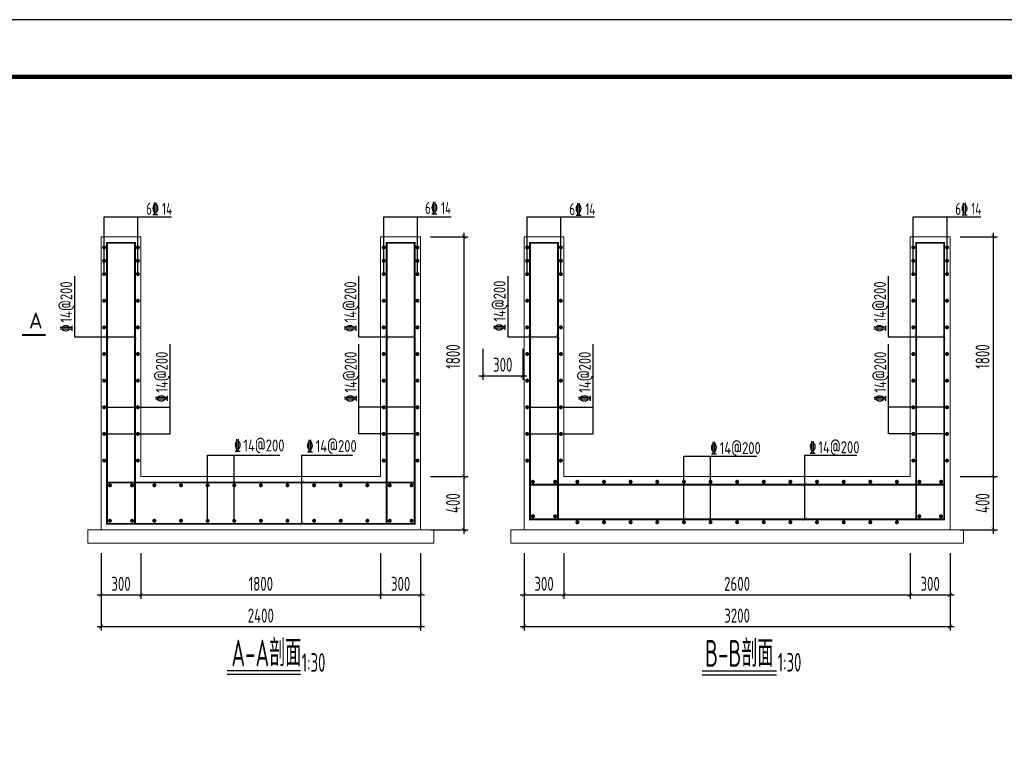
# Model space of a CAD drawing. Extents: x 1154951 to 1177180, y 3484725 to 3514600.
# Tile 4 of 17: x 1163969 to 1171363, y 3492086 to 3497496. Entities that reach past the tile are written whole.
import ezdxf
from ezdxf.enums import TextEntityAlignment as Align

# ---------------------------------------------------------------- set-up
doc = ezdxf.new("R2010")
doc.units = 0
doc.layers.get('0').update_dxf_attribs({"linetype": 'CONTINUOUS'})
doc.layers.get('Defpoints').update_dxf_attribs({"linetype": 'CONTINUOUS'})
for name, color, linetype in [('DIM', 4, 'CONTINUOUS'), ('GPSCOMMON', 7, 'CONTINUOUS'), ('REIN', 1, 'CONTINUOUS'), ('THICK', 6, 'CONTINUOUS')]:
    doc.layers.add(name, color=color, linetype=linetype)
doc.layers.add('JG', color=7, linetype='CONTINUOUS', lineweight=20)
doc.styles.add('gpshz', font='tssdeng.shx', dxfattribs={"width": 0.8, "height": 2.5, "bigfont": 'hztxt.shx'})
doc.styles.add('TSSD_Dimension', font='tssdeng.shx', dxfattribs={"width": 0.7, "bigfont": 'Hztxt.shx'})
doc.styles.add('TSSD_Rein', font='tssdeng.shx', dxfattribs={"width": 0.7, "bigfont": 'hztxt.shx'})
doc.styles.add('图签', font='txt', dxfattribs={"width": 0.66})
doc.dimstyles.new('TSSD_30_30', dxfattribs={"dimtxt": 105, "dimasz": 30, "dimexe": 30, "dimexo": 75, "dimgap": 30, "dimtad": 1, "dimdec": 0, "dimzin": 0, "dimdsep": 46, "dimtxsty": 'TSSD_Dimension', "dimblk": 'ARCHTICK', "dimblk1": 'ARCHTICK', "dimblk2": 'ARCHTICK', "dimcen": 0, "dimdle": 30, "dimclrt": 7, "dimadec": 0, "dimazin": 0, "dimtfac": 1, "dimtdec": 0, "dimtix": 1, "dimtmove": 2, "dimatfit": 3, "dimfxl": 0, "dimtolj": 1, "dimtzin": 0, "dimarcsym": 0})

# ---------------------------------------------------------------- blocks, each defined once
blk = doc.blocks.new('_ARCHTICK')
at = {"color": 0, "linetype": 'ByBlock', "const_width": 0.15}
blk.add_lwpolyline([(-0.5, -0.5), (0.5, 0.5)], dxfattribs=at)
blk = doc.blocks.new('*D370')
at = {"layer": 'Defpoints', "color": 0}
for p in [(1164579.5, 3493566.6), (1164879.5, 3493566.6), (1164879.5, 3493177.9)]:
    blk.add_point(p, dxfattribs=at)
at = {"layer": 'DIM', "color": 0, "lineweight": -2}
for p, q in [((1164579.5, 3493491.6), (1164579.5, 3493147.9)), ((1164879.5, 3493491.6), (1164879.5, 3493147.9)), ((1164549.5, 3493177.9), (1164909.5, 3493177.9))]:
    blk.add_line(p, q, dxfattribs=at)
at = {"layer": 'DIM', "color": 0, "lineweight": -2, "xscale": 30, "yscale": 30, "zscale": 30, "rotation": 180}
blk.add_blockref('_ARCHTICK', (1164579.5, 3493177.9), dxfattribs=at)
at = {"layer": 'DIM', "color": 0, "lineweight": -2, "xscale": 30, "yscale": 30, "zscale": 30}
blk.add_blockref('_ARCHTICK', (1164879.5, 3493177.9), dxfattribs=at)
at = {"layer": 'DIM', "color": 7, "insert": (1164729.5, 3493260.4), "char_height": 105, "attachment_point": 5, "style": 'TSSD_Dimension'}
blk.add_mtext('\\A1;300', dxfattribs=at)
blk = doc.blocks.new('*D371')
at = {"layer": 'Defpoints', "color": 0}
for p in [(1164879.5, 3493566.6), (1166679.5, 3493566.6), (1166679.5, 3493177.9)]:
    blk.add_point(p, dxfattribs=at)
at = {"layer": 'DIM', "color": 0, "lineweight": -2}
for p, q in [((1164879.5, 3493491.6), (1164879.5, 3493147.9)), ((1166679.5, 3493491.6), (1166679.5, 3493147.9)), ((1164849.5, 3493177.9), (1166709.5, 3493177.9))]:
    blk.add_line(p, q, dxfattribs=at)
at = {"layer": 'DIM', "color": 0, "lineweight": -2, "xscale": 30, "yscale": 30, "zscale": 30, "rotation": 180}
blk.add_blockref('_ARCHTICK', (1164879.5, 3493177.9), dxfattribs=at)
at = {"layer": 'DIM', "color": 0, "lineweight": -2, "xscale": 30, "yscale": 30, "zscale": 30}
blk.add_blockref('_ARCHTICK', (1166679.5, 3493177.9), dxfattribs=at)
at = {"layer": 'DIM', "color": 7, "insert": (1165779.5, 3493260.4), "char_height": 105, "attachment_point": 5, "style": 'TSSD_Dimension'}
blk.add_mtext('\\A1;1800', dxfattribs=at)
blk = doc.blocks.new('*D372')
at = {"layer": 'Defpoints', "color": 0}
for p in [(1166679.5, 3493566.6), (1166979.5, 3493566.6), (1166979.5, 3493177.9)]:
    blk.add_point(p, dxfattribs=at)
at = {"layer": 'DIM', "color": 0, "lineweight": -2}
for p, q in [((1166679.5, 3493491.6), (1166679.5, 3493147.9)), ((1166979.5, 3493491.6), (1166979.5, 3493147.9)), ((1166649.5, 3493177.9), (1167009.5, 3493177.9))]:
    blk.add_line(p, q, dxfattribs=at)
at = {"layer": 'DIM', "color": 0, "lineweight": -2, "xscale": 30, "yscale": 30, "zscale": 30, "rotation": 180}
blk.add_blockref('_ARCHTICK', (1166679.5, 3493177.9), dxfattribs=at)
at = {"layer": 'DIM', "color": 0, "lineweight": -2, "xscale": 30, "yscale": 30, "zscale": 30}
blk.add_blockref('_ARCHTICK', (1166979.5, 3493177.9), dxfattribs=at)
at = {"layer": 'DIM', "color": 7, "insert": (1166829.5, 3493260.4), "char_height": 105, "attachment_point": 5, "style": 'TSSD_Dimension'}
blk.add_mtext('\\A1;300', dxfattribs=at)
blk = doc.blocks.new('*D373')
at = {"layer": 'Defpoints', "color": 0}
for p in [(1164579.5, 3493566.6), (1166979.5, 3493566.6), (1166979.5, 3492939.3)]:
    blk.add_point(p, dxfattribs=at)
at = {"layer": 'DIM', "color": 0, "lineweight": -2}
for p, q in [((1164579.5, 3493491.6), (1164579.5, 3492909.3)), ((1166979.5, 3493491.6), (1166979.5, 3492909.3)), ((1164549.5, 3492939.3), (1167009.5, 3492939.3))]:
    blk.add_line(p, q, dxfattribs=at)
at = {"layer": 'DIM', "color": 0, "lineweight": -2, "xscale": 30, "yscale": 30, "zscale": 30, "rotation": 180}
blk.add_blockref('_ARCHTICK', (1164579.5, 3492939.3), dxfattribs=at)
at = {"layer": 'DIM', "color": 0, "lineweight": -2, "xscale": 30, "yscale": 30, "zscale": 30}
blk.add_blockref('_ARCHTICK', (1166979.5, 3492939.3), dxfattribs=at)
at = {"layer": 'DIM', "color": 7, "insert": (1165779.5, 3493021.8), "char_height": 105, "attachment_point": 5, "style": 'TSSD_Dimension'}
blk.add_mtext('\\A1;2400', dxfattribs=at)
blk = doc.blocks.new('*D374')
at = {"layer": 'Defpoints', "color": 0}
for p in [(1166979.5, 3494066.6), (1167305.6, 3494066.6), (1166979.5, 3493666.6)]:
    blk.add_point(p, dxfattribs=at)
at = {"layer": 'DIM', "color": 0, "lineweight": -2}
for p, q in [((1167305.6, 3493636.6), (1167305.6, 3494096.6)), ((1167054.5, 3494066.6), (1167335.6, 3494066.6)), ((1167054.5, 3493666.6), (1167335.6, 3493666.6))]:
    blk.add_line(p, q, dxfattribs=at)
at = {"layer": 'DIM', "color": 0, "lineweight": -2, "xscale": 30, "yscale": 30, "zscale": 30}
for p, rotation in [((1167305.6, 3494066.6), 90), ((1167305.6, 3493666.6), 270)]:
    blk.add_blockref('_ARCHTICK', p, dxfattribs=dict(at, rotation=rotation))
at = {"layer": 'DIM', "color": 7, "insert": (1167223.1, 3493866.6), "char_height": 105, "attachment_point": 5, "rotation": 90, "style": 'TSSD_Dimension'}
blk.add_mtext('\\A1;400', dxfattribs=at)
blk = doc.blocks.new('*D375')
at = {"layer": 'Defpoints', "color": 0}
for p in [(1166979.5, 3495866.6), (1167305.6, 3495866.6), (1166979.5, 3494066.6)]:
    blk.add_point(p, dxfattribs=at)
at = {"layer": 'DIM', "color": 0, "lineweight": -2}
for p, q in [((1167305.6, 3494036.6), (1167305.6, 3495896.6)), ((1167054.5, 3495866.6), (1167335.6, 3495866.6)), ((1167054.5, 3494066.6), (1167335.6, 3494066.6))]:
    blk.add_line(p, q, dxfattribs=at)
at = {"layer": 'DIM', "color": 0, "lineweight": -2, "xscale": 30, "yscale": 30, "zscale": 30}
for p, rotation in [((1167305.6, 3495866.6), 90), ((1167305.6, 3494066.6), 270)]:
    blk.add_blockref('_ARCHTICK', p, dxfattribs=dict(at, rotation=rotation))
at = {"layer": 'DIM', "color": 7, "insert": (1167223.1, 3494966.6), "char_height": 105, "attachment_point": 5, "rotation": 90, "style": 'TSSD_Dimension'}
blk.add_mtext('\\A1;1800', dxfattribs=at)
blk = doc.blocks.new('*D376')
at = {"layer": 'Defpoints', "color": 0}
for p in [(1167756.5, 3493566.6), (1168056.5, 3493566.6), (1168056.5, 3493177.9)]:
    blk.add_point(p, dxfattribs=at)
at = {"layer": 'DIM', "color": 0, "lineweight": -2}
for p, q in [((1167756.5, 3493491.6), (1167756.5, 3493147.9)), ((1168056.5, 3493491.6), (1168056.5, 3493147.9)), ((1167726.5, 3493177.9), (1168086.5, 3493177.9))]:
    blk.add_line(p, q, dxfattribs=at)
at = {"layer": 'DIM', "color": 0, "lineweight": -2, "xscale": 30, "yscale": 30, "zscale": 30, "rotation": 180}
blk.add_blockref('_ARCHTICK', (1167756.5, 3493177.9), dxfattribs=at)
at = {"layer": 'DIM', "color": 0, "lineweight": -2, "xscale": 30, "yscale": 30, "zscale": 30}
blk.add_blockref('_ARCHTICK', (1168056.5, 3493177.9), dxfattribs=at)
at = {"layer": 'DIM', "color": 7, "insert": (1167906.5, 3493260.4), "char_height": 105, "attachment_point": 5, "style": 'TSSD_Dimension'}
blk.add_mtext('\\A1;300', dxfattribs=at)
blk = doc.blocks.new('*D377')
at = {"layer": 'Defpoints', "color": 0}
for p in [(1168056.5, 3493566.6), (1170656.5, 3493566.6), (1170656.5, 3493177.9)]:
    blk.add_point(p, dxfattribs=at)
at = {"layer": 'DIM', "color": 0, "lineweight": -2}
for p, q in [((1168056.5, 3493491.6), (1168056.5, 3493147.9)), ((1170656.5, 3493491.6), (1170656.5, 3493147.9)), ((1168026.5, 3493177.9), (1170686.5, 3493177.9))]:
    blk.add_line(p, q, dxfattribs=at)
at = {"layer": 'DIM', "color": 0, "lineweight": -2, "xscale": 30, "yscale": 30, "zscale": 30, "rotation": 180}
blk.add_blockref('_ARCHTICK', (1168056.5, 3493177.9), dxfattribs=at)
at = {"layer": 'DIM', "color": 0, "lineweight": -2, "xscale": 30, "yscale": 30, "zscale": 30}
blk.add_blockref('_ARCHTICK', (1170656.5, 3493177.9), dxfattribs=at)
at = {"layer": 'DIM', "color": 7, "insert": (1169356.5, 3493260.4), "char_height": 105, "attachment_point": 5, "style": 'TSSD_Dimension'}
blk.add_mtext('\\A1;2600', dxfattribs=at)
blk = doc.blocks.new('*D378')
at = {"layer": 'Defpoints', "color": 0}
for p in [(1170656.5, 3493566.6), (1170956.5, 3493566.6), (1170956.5, 3493177.9)]:
    blk.add_point(p, dxfattribs=at)
at = {"layer": 'DIM', "color": 0, "lineweight": -2}
for p, q in [((1170656.5, 3493491.6), (1170656.5, 3493147.9)), ((1170956.5, 3493491.6), (1170956.5, 3493147.9)), ((1170626.5, 3493177.9), (1170986.5, 3493177.9))]:
    blk.add_line(p, q, dxfattribs=at)
at = {"layer": 'DIM', "color": 0, "lineweight": -2, "xscale": 30, "yscale": 30, "zscale": 30, "rotation": 180}
blk.add_blockref('_ARCHTICK', (1170656.5, 3493177.9), dxfattribs=at)
at = {"layer": 'DIM', "color": 0, "lineweight": -2, "xscale": 30, "yscale": 30, "zscale": 30}
blk.add_blockref('_ARCHTICK', (1170956.5, 3493177.9), dxfattribs=at)
at = {"layer": 'DIM', "color": 7, "insert": (1170806.5, 3493260.4), "char_height": 105, "attachment_point": 5, "style": 'TSSD_Dimension'}
blk.add_mtext('\\A1;300', dxfattribs=at)
blk = doc.blocks.new('*D379')
at = {"layer": 'Defpoints', "color": 0}
for p in [(1167756.5, 3493566.6), (1170956.5, 3493566.6), (1170956.5, 3492939.3)]:
    blk.add_point(p, dxfattribs=at)
at = {"layer": 'DIM', "color": 0, "lineweight": -2}
for p, q in [((1167756.5, 3493491.6), (1167756.5, 3492909.3)), ((1170956.5, 3493491.6), (1170956.5, 3492909.3)), ((1167726.5, 3492939.3), (1170986.5, 3492939.3))]:
    blk.add_line(p, q, dxfattribs=at)
at = {"layer": 'DIM', "color": 0, "lineweight": -2, "xscale": 30, "yscale": 30, "zscale": 30, "rotation": 180}
blk.add_blockref('_ARCHTICK', (1167756.5, 3492939.3), dxfattribs=at)
at = {"layer": 'DIM', "color": 0, "lineweight": -2, "xscale": 30, "yscale": 30, "zscale": 30}
blk.add_blockref('_ARCHTICK', (1170956.5, 3492939.3), dxfattribs=at)
at = {"layer": 'DIM', "color": 7, "insert": (1169356.5, 3493021.8), "char_height": 105, "attachment_point": 5, "style": 'TSSD_Dimension'}
blk.add_mtext('\\A1;3200', dxfattribs=at)
blk = doc.blocks.new('*D380')
at = {"layer": 'Defpoints', "color": 0}
for p in [(1170956.5, 3494066.6), (1171282.7, 3494066.6), (1170956.5, 3493666.6)]:
    blk.add_point(p, dxfattribs=at)
at = {"layer": 'DIM', "color": 0, "lineweight": -2}
for p, q in [((1171282.7, 3493636.6), (1171282.7, 3494096.6)), ((1171031.5, 3494066.6), (1171312.7, 3494066.6)), ((1171031.5, 3493666.6), (1171312.7, 3493666.6))]:
    blk.add_line(p, q, dxfattribs=at)
at = {"layer": 'DIM', "color": 0, "lineweight": -2, "xscale": 30, "yscale": 30, "zscale": 30}
for p, rotation in [((1171282.7, 3494066.6), 90), ((1171282.7, 3493666.6), 270)]:
    blk.add_blockref('_ARCHTICK', p, dxfattribs=dict(at, rotation=rotation))
at = {"layer": 'DIM', "color": 7, "insert": (1171200.2, 3493866.6), "char_height": 105, "attachment_point": 5, "rotation": 90, "style": 'TSSD_Dimension'}
blk.add_mtext('\\A1;400', dxfattribs=at)
blk = doc.blocks.new('*D381')
at = {"layer": 'Defpoints', "color": 0}
for p in [(1170956.5, 3495866.6), (1171282.7, 3495866.6), (1170956.5, 3494066.6)]:
    blk.add_point(p, dxfattribs=at)
at = {"layer": 'DIM', "color": 0, "lineweight": -2}
for p, q in [((1171282.7, 3494036.6), (1171282.7, 3495896.6)), ((1171031.5, 3495866.6), (1171312.7, 3495866.6)), ((1171031.5, 3494066.6), (1171312.7, 3494066.6))]:
    blk.add_line(p, q, dxfattribs=at)
at = {"layer": 'DIM', "color": 0, "lineweight": -2, "xscale": 30, "yscale": 30, "zscale": 30}
for p, rotation in [((1171282.7, 3495866.6), 90), ((1171282.7, 3494066.6), 270)]:
    blk.add_blockref('_ARCHTICK', p, dxfattribs=dict(at, rotation=rotation))
at = {"layer": 'DIM', "color": 7, "insert": (1171200.2, 3494966.6), "char_height": 105, "attachment_point": 5, "rotation": 90, "style": 'TSSD_Dimension'}
blk.add_mtext('\\A1;1800', dxfattribs=at)
blk = doc.blocks.new('*D439')
at = {"layer": 'Defpoints', "color": 0}
for p in [(1167446.5, 3495099.4), (1167746.5, 3495099.4), (1167746.5, 3494823.3)]:
    blk.add_point(p, dxfattribs=at)
at = {"layer": 'DIM', "color": 0, "lineweight": -2}
for p, q in [((1167446.5, 3495024.4), (1167446.5, 3494793.3)), ((1167746.5, 3495024.4), (1167746.5, 3494793.3)), ((1167416.5, 3494823.3), (1167776.5, 3494823.3))]:
    blk.add_line(p, q, dxfattribs=at)
at = {"layer": 'DIM', "color": 0, "lineweight": -2, "xscale": 30, "yscale": 30, "zscale": 30, "rotation": 180}
blk.add_blockref('_ARCHTICK', (1167446.5, 3494823.3), dxfattribs=at)
at = {"layer": 'DIM', "color": 0, "lineweight": -2, "xscale": 30, "yscale": 30, "zscale": 30}
blk.add_blockref('_ARCHTICK', (1167746.5, 3494823.3), dxfattribs=at)
at = {"layer": 'DIM', "color": 7, "insert": (1167596.5, 3494905.8), "char_height": 105, "attachment_point": 5, "style": 'TSSD_Dimension'}
blk.add_mtext('\\A1;300', dxfattribs=at)
blk = doc.blocks.new('*U286')
at = {"color": 0}
blk.add_lwpolyline([(0, 0), (420, 0), (420, 297), (0, 297)], close=True, dxfattribs=at)
at = {"color": 0, "const_width": 0.75}
blk.add_lwpolyline([(410, 10), (410, 287), (25, 287), (25, 10), (410, 10)], dxfattribs=at)
at = {"color": 0, "linetype": 'Continuous', "style": '图签', "flags": 8}
for tag, width, p, p2 in [('设计总负责', 0.611046, (130.25, 28.99), (141.11, 28.99)), ('工程名称', 2.988281, (283.25, 28.99), (325.75, 28.99)), ('图纸编号', 2.575163, (345.13, 28.99), (381.76, 28.99)), ('子项名称', 2.988281, (283.25, 20.99), (325.75, 20.99))]:
    blk.add_attdef(tag, text='', height=2.5, dxfattribs=dict(at, width=width)).set_placement(p, p2, align=Align.FIT)
at = {"color": 0, "linetype": 'Continuous', "ltscale": 0.055, "style": '图签', "flags": 8}
for tag, width, p, p2 in [('审定', 1.617188, (172.25, 28.99), (183.75, 28.99)), ('设计', 1.617188, (214.25, 28.99), (225.75, 28.99)), ('工程编号', 0.738284, (256.25, 28.99), (266.75, 28.99)), ('版本', 1.530605, (397.87, 28.99), (408.75, 28.99)), ('设计负责', 0.763807, (130.25, 20.99), (141.11, 20.99)), ('审核', 1.617188, (172.25, 20.99), (183.75, 20.99)), ('注册工程师', 0.646875, (214.25, 20.99), (225.75, 20.99)), ('图纸比例', 0.738284, (256.25, 20.99), (266.75, 20.99)), ('专业负责', 0.763807, (130.25, 12.65), (141.11, 12.65)), ('校核', 1.617188, (172.25, 12.65), (183.75, 12.65)), ('注册建筑师', 0.646875, (214.25, 12.65), (225.75, 12.65)), ('出图日期', 0.738284, (256.25, 12.65), (266.75, 12.65))]:
    blk.add_attdef(tag, text='', height=2.5, dxfattribs=dict(at, width=width)).set_placement(p, p2, align=Align.FIT)
at = {"color": 0, "linetype": 'Continuous', "style": '图签'}
for tag, p, width in [('设计证书', (43.26, 16.37), 1.55), ('咨询证书', (43.26, 12.88), 0.9)]:
    blk.add_attdef(tag, p, '', height=2, dxfattribs=dict(at, width=width))
at = {"color": 0, "linetype": 'Continuous', "style": '图签', "width": 0.85}
for tag, height, p in [('图纸名称_2_1', 2.2, (305.02, 15.12)), ('图纸名称_1_1', 2.5, (305.02, 13.35)), ('图纸名称_2_2', 2.2, (305.02, 11.51))]:
    blk.add_attdef(tag, text='', height=height, dxfattribs=at).set_placement(p, align=Align.CENTER)
blk = doc.blocks.new('20180504.1550169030')
for p, q in [((1164602.7, 3495586.1), (1164602.7, 3496015.4)), ((1164602.7, 3496015.4), (1165109.7, 3496015.4)), ((1164856.2, 3495586.1), (1164856.2, 3496015.4)), ((1166702.7, 3495586.1), (1166702.7, 3496015.4)), ((1166702.7, 3496015.4), (1167209.7, 3496015.4)), ((1166956.2, 3495586.1), (1166956.2, 3496015.4)), ((1167779.8, 3495586.1), (1167779.8, 3496015.4)), ((1167779.8, 3496015.4), (1168286.8, 3496015.4)), ((1168033.3, 3495586.1), (1168033.3, 3496015.4)), ((1170679.8, 3495586.1), (1170679.8, 3496015.4)), ((1170679.8, 3496015.4), (1171186.8, 3496015.4)), ((1170933.3, 3495586.1), (1170933.3, 3496015.4)), ((1164381.9, 3495113.8), (1164381.9, 3495569.9)), ((1166516.5, 3495113.8), (1166516.5, 3495569.9)), ((1167638, 3495113.8), (1167638, 3495569.9)), ((1170493.6, 3495113.8), (1170493.6, 3495569.9)), ((1164834.5, 3495113.8), (1164381.9, 3495113.8)), ((1165097.5, 3494386), (1165097.5, 3495059.4)), ((1166516.4, 3494386), (1166516.4, 3495059.4)), ((1166934.5, 3495113.8), (1166516.5, 3495113.8)), ((1168011.5, 3495113.8), (1167638, 3495113.8)), ((1168274.6, 3494386), (1168274.6, 3495059.4)), ((1170493.5, 3494386), (1170493.5, 3495059.4)), ((1170911.5, 3495113.8), (1170493.6, 3495113.8)), ((1164602.7, 3494586), (1165097.5, 3494586)), ((1166956.2, 3494586), (1166516.4, 3494586)), ((1167779.8, 3494586), (1168274.6, 3494586)), ((1170933.3, 3494586), (1170493.5, 3494586)), ((1164602.7, 3494386), (1165097.5, 3494386)), ((1166956.2, 3494386), (1166516.4, 3494386)), ((1167779.8, 3494386), (1168274.6, 3494386)), ((1170933.3, 3494386), (1170493.5, 3494386)), ((1165379.9, 3493734), (1165379.9, 3494227.3)), ((1165379.9, 3494227.3), (1165922.1, 3494227.3)), ((1165579.9, 3493734), (1165579.9, 3494227.3)), ((1166088.7, 3493711.6), (1166088.7, 3494227.3)), ((1166088.7, 3494227.3), (1166467.9, 3494227.3)), ((1168956.9, 3493722.8), (1168956.9, 3494219.8)), ((1168956.9, 3494219.8), (1169505.2, 3494219.8)), ((1169156.9, 3493722.8), (1169156.9, 3494219.8)), ((1169864.6, 3493745.2), (1169864.6, 3494227.3)), ((1169864.6, 3494227.3), (1170256.3, 3494227.3)), ((1165527.1, 3492609.5), (1166077.5, 3492609.5)), ((1165527.1, 3492581.1), (1166077.5, 3492581.1)), ((1169094.2, 3492606.3), (1169652.3, 3492606.3)), ((1169094.2, 3492577.9), (1169652.3, 3492577.9))]:
    blk.add_line(p, q)
at = {"const_width": 2}
for points in [[(1164609.2, 3495130.6), (1164639.8, 3495096.9)], [(1164819.2, 3495130.6), (1164849.8, 3495096.9)], [(1166709.2, 3495130.6), (1166739.8, 3495096.9)], [(1166919.2, 3495130.6), (1166949.8, 3495096.9)], [(1167786.3, 3495130.6), (1167816.8, 3495096.9)], [(1167996.3, 3495130.6), (1168026.8, 3495096.9)], [(1170686.3, 3495130.6), (1170716.8, 3495096.9)], [(1170896.3, 3495130.6), (1170926.8, 3495096.9)], [(1166105, 3494038.4), (1166074.4, 3494004.7)], [(1169880.9, 3494022.3), (1169850.3, 3493988.6)], [(1166105, 3493728.4), (1166074.4, 3493694.7)], [(1169880.9, 3493762), (1169850.3, 3493728.3)]]:
    blk.add_lwpolyline(points, dxfattribs=at)
at = {"layer": 'JG'}
for p, q in [((1164579.5, 3493666.6), (1164579.5, 3495866.6)), ((1164879.5, 3495866.6), (1164579.5, 3495866.6)), ((1164879.5, 3494066.6), (1164879.5, 3495866.6)), ((1166679.5, 3494066.6), (1166679.5, 3495866.6)), ((1166979.5, 3495866.6), (1166679.5, 3495866.6)), ((1166979.5, 3495866.6), (1166979.5, 3493666.6)), ((1167756.5, 3493666.6), (1167756.5, 3495866.6)), ((1168056.5, 3495866.6), (1167756.5, 3495866.6)), ((1168056.5, 3494066.6), (1168056.5, 3495866.6)), ((1170656.5, 3494066.6), (1170656.5, 3495866.6)), ((1170956.5, 3495866.6), (1170656.5, 3495866.6)), ((1170956.5, 3495866.6), (1170956.5, 3493666.6)), ((1166679.5, 3494066.6), (1164879.5, 3494066.6)), ((1166679.5, 3494021.6), (1164879.5, 3494021.6)), ((1170656.5, 3494066.6), (1168056.5, 3494066.6)), ((1164579.5, 3493666.6), (1164479.5, 3493666.6)), ((1164479.5, 3493666.6), (1164479.5, 3493566.6)), ((1166979.5, 3493666.6), (1164579.5, 3493666.6)), ((1166979.5, 3493666.6), (1167079.5, 3493666.6)), ((1167079.5, 3493666.6), (1167079.5, 3493566.6)), ((1167756.5, 3493666.6), (1167656.5, 3493666.6)), ((1167656.5, 3493666.6), (1167656.5, 3493566.6)), ((1170956.5, 3493666.6), (1167756.5, 3493666.6)), ((1170956.5, 3493666.6), (1171056.5, 3493666.6)), ((1171056.5, 3493666.6), (1171056.5, 3493566.6)), ((1164479.5, 3493566.6), (1167079.5, 3493566.6)), ((1167656.5, 3493566.6), (1171056.5, 3493566.6))]:
    blk.add_line(p, q, dxfattribs=at)
at = {"layer": 'REIN', "const_width": 15}
for points in [[(1164610.2, 3495786.1, 1), (1164595.2, 3495786.1, 1)], [(1164863.7, 3495786.1, 1), (1164848.7, 3495786.1, 1)], [(1166695.2, 3495786.1, -1), (1166710.2, 3495786.1, -1)], [(1166948.7, 3495786.1, -1), (1166963.7, 3495786.1, -1)], [(1167787.3, 3495786.1, 1), (1167772.3, 3495786.1, 1)], [(1168040.8, 3495786.1, 1), (1168025.8, 3495786.1, 1)], [(1170672.3, 3495786.1, -1), (1170687.3, 3495786.1, -1)], [(1170925.8, 3495786.1, -1), (1170940.8, 3495786.1, -1)], [(1164610.2, 3495686.1, 1), (1164595.2, 3495686.1, 1)], [(1164863.7, 3495686.1, 1), (1164848.7, 3495686.1, 1)], [(1166695.2, 3495686.1, -1), (1166710.2, 3495686.1, -1)], [(1166948.7, 3495686.1, -1), (1166963.7, 3495686.1, -1)], [(1167787.3, 3495686.1, 1), (1167772.3, 3495686.1, 1)], [(1168040.8, 3495686.1, 1), (1168025.8, 3495686.1, 1)], [(1170672.3, 3495686.1, -1), (1170687.3, 3495686.1, -1)], [(1170925.8, 3495686.1, -1), (1170940.8, 3495686.1, -1)], [(1164610.2, 3495586.1, 1), (1164595.2, 3495586.1, 1)], [(1164863.7, 3495586.1, 1), (1164848.7, 3495586.1, 1)], [(1166695.2, 3495586.1, -1), (1166710.2, 3495586.1, -1)], [(1166948.7, 3495586.1, -1), (1166963.7, 3495586.1, -1)], [(1167787.3, 3495586.1, 1), (1167772.3, 3495586.1, 1)], [(1168040.8, 3495586.1, 1), (1168025.8, 3495586.1, 1)], [(1170672.3, 3495586.1, -1), (1170687.3, 3495586.1, -1)], [(1170925.8, 3495586.1, -1), (1170940.8, 3495586.1, -1)], [(1164610.2, 3495386, 1), (1164595.2, 3495386, 1)], [(1164863.7, 3495386, 1), (1164848.7, 3495386, 1)], [(1166695.2, 3495386, -1), (1166710.2, 3495386, -1)], [(1166948.7, 3495386, -1), (1166963.7, 3495386, -1)], [(1167787.3, 3495386, 1), (1167772.3, 3495386, 1)], [(1168040.8, 3495386, 1), (1168025.8, 3495386, 1)], [(1170672.3, 3495386, -1), (1170687.3, 3495386, -1)], [(1170925.8, 3495386, -1), (1170940.8, 3495386, -1)], [(1164610.2, 3495186, 1), (1164595.2, 3495186, 1)], [(1164863.7, 3495186, 1), (1164848.7, 3495186, 1)], [(1166695.2, 3495186, -1), (1166710.2, 3495186, -1)], [(1166948.7, 3495186, -1), (1166963.7, 3495186, -1)], [(1167787.3, 3495186, 1), (1167772.3, 3495186, 1)], [(1168040.8, 3495186, 1), (1168025.8, 3495186, 1)], [(1170672.3, 3495186, -1), (1170687.3, 3495186, -1)], [(1170925.8, 3495186, -1), (1170940.8, 3495186, -1)], [(1164610.2, 3494986, 1), (1164595.2, 3494986, 1)], [(1164863.7, 3494986, 1), (1164848.7, 3494986, 1)], [(1166695.2, 3494986, -1), (1166710.2, 3494986, -1)], [(1166948.7, 3494986, -1), (1166963.7, 3494986, -1)], [(1167787.3, 3494986, 1), (1167772.3, 3494986, 1)], [(1168040.8, 3494986, 1), (1168025.8, 3494986, 1)], [(1170672.3, 3494986, -1), (1170687.3, 3494986, -1)], [(1170925.8, 3494986, -1), (1170940.8, 3494986, -1)], [(1164610.2, 3494786, 1), (1164595.2, 3494786, 1)], [(1164863.7, 3494786, 1), (1164848.7, 3494786, 1)], [(1166695.2, 3494786, -1), (1166710.2, 3494786, -1)], [(1166948.7, 3494786, -1), (1166963.7, 3494786, -1)], [(1167787.3, 3494786, 1), (1167772.3, 3494786, 1)], [(1168040.8, 3494786, 1), (1168025.8, 3494786, 1)], [(1170672.3, 3494786, -1), (1170687.3, 3494786, -1)], [(1170925.8, 3494786, -1), (1170940.8, 3494786, -1)], [(1164610.2, 3494586, 1), (1164595.2, 3494586, 1)], [(1164863.7, 3494586, 1), (1164848.7, 3494586, 1)], [(1166695.2, 3494586, -1), (1166710.2, 3494586, -1)], [(1166948.7, 3494586, -1), (1166963.7, 3494586, -1)], [(1167787.3, 3494586, 1), (1167772.3, 3494586, 1)], [(1168040.8, 3494586, 1), (1168025.8, 3494586, 1)], [(1170672.3, 3494586, -1), (1170687.3, 3494586, -1)], [(1170925.8, 3494586, -1), (1170940.8, 3494586, -1)], [(1164610.2, 3494386, 1), (1164595.2, 3494386, 1)], [(1164863.7, 3494386, 1), (1164848.7, 3494386, 1)], [(1166695.2, 3494386, -1), (1166710.2, 3494386, -1)], [(1166948.7, 3494386, -1), (1166963.7, 3494386, -1)], [(1167787.3, 3494386, 1), (1167772.3, 3494386, 1)], [(1168040.8, 3494386, 1), (1168025.8, 3494386, 1)], [(1170672.3, 3494386, -1), (1170687.3, 3494386, -1)], [(1170925.8, 3494386, -1), (1170940.8, 3494386, -1)], [(1164610.2, 3494186, 1), (1164595.2, 3494186, 1)], [(1164863.7, 3494186, 1), (1164848.7, 3494186, 1)], [(1166695.2, 3494186, -1), (1166710.2, 3494186, -1)], [(1166948.7, 3494186, -1), (1166963.7, 3494186, -1)], [(1167787.3, 3494186, 1), (1167772.3, 3494186, 1)], [(1168040.8, 3494186, 1), (1168025.8, 3494186, 1)], [(1170672.3, 3494186, -1), (1170687.3, 3494186, -1)], [(1170925.8, 3494186, -1), (1170940.8, 3494186, -1)], [(1167830.9, 3494026.8, -1), (1167815.9, 3494026.8, -1)], [(1167997.3, 3494026.8, -1), (1167982.3, 3494026.8, -1)], [(1168164.4, 3494026.8, -1), (1168149.4, 3494026.8, -1)], [(1168364.4, 3494026.8, -1), (1168349.4, 3494026.8, -1)], [(1168564.4, 3494026.8, -1), (1168549.4, 3494026.8, -1)], [(1168764.4, 3494026.8, -1), (1168749.4, 3494026.8, -1)], [(1168964.4, 3494026.8, -1), (1168949.4, 3494026.8, -1)], [(1169164.4, 3494026.8, -1), (1169149.4, 3494026.8, -1)], [(1169364.4, 3494026.8, -1), (1169349.4, 3494026.8, -1)], [(1169564.4, 3494026.8, -1), (1169549.4, 3494026.8, -1)], [(1169764.4, 3494026.8, -1), (1169749.4, 3494026.8, -1)], [(1169964.4, 3494026.8, -1), (1169949.4, 3494026.8, -1)], [(1170164.4, 3494026.8, -1), (1170149.4, 3494026.8, -1)], [(1170364.4, 3494026.8, -1), (1170349.4, 3494026.8, -1)], [(1170564.4, 3494026.8, -1), (1170549.4, 3494026.8, -1)], [(1170732.5, 3494026.8, -1), (1170717.5, 3494026.8, -1)], [(1170896, 3494026.8, -1), (1170881, 3494026.8, -1)], [(1164653.8, 3494000.2, 1), (1164638.8, 3494000.2, 1)], [(1164820.2, 3494000.2, 1), (1164805.2, 3494000.2, 1)], [(1164987.4, 3494000.2, 1), (1164972.4, 3494000.2, 1)], [(1165187.4, 3494000.2, 1), (1165172.4, 3494000.2, 1)], [(1165387.4, 3494000.2, 1), (1165372.4, 3494000.2, 1)], [(1165587.4, 3494000.2, 1), (1165572.4, 3494000.2, 1)], [(1165787.4, 3494000.2, 1), (1165772.4, 3494000.2, 1)], [(1165987.4, 3494000.2, 1), (1165972.4, 3494000.2, 1)], [(1166187.4, 3494000.2, 1), (1166172.4, 3494000.2, 1)], [(1166387.4, 3494000.2, 1), (1166372.4, 3494000.2, 1)], [(1166587.4, 3494000.2, 1), (1166572.4, 3494000.2, 1)], [(1166755.4, 3494000.2, 1), (1166740.4, 3494000.2, 1)], [(1166919, 3494000.2, 1), (1166904, 3494000.2, 1)], [(1164653.8, 3493734, 1), (1164638.8, 3493734, 1)], [(1164820.2, 3493734, 1), (1164805.2, 3493734, 1)], [(1164987.4, 3493734, 1), (1164972.4, 3493734, 1)], [(1165187.4, 3493734, 1), (1165172.4, 3493734, 1)], [(1165387.4, 3493734, 1), (1165372.4, 3493734, 1)], [(1165587.4, 3493734, 1), (1165572.4, 3493734, 1)], [(1165787.4, 3493734, 1), (1165772.4, 3493734, 1)], [(1165987.4, 3493734, 1), (1165972.4, 3493734, 1)], [(1166187.4, 3493734, 1), (1166172.4, 3493734, 1)], [(1166387.4, 3493734, 1), (1166372.4, 3493734, 1)], [(1166587.4, 3493734, 1), (1166572.4, 3493734, 1)], [(1166755.4, 3493734, 1), (1166740.4, 3493734, 1)], [(1166919, 3493734, 1), (1166904, 3493734, 1)], [(1167830.9, 3493767.6, 1), (1167815.9, 3493767.6, 1)], [(1167997.3, 3493767.6, 1), (1167982.3, 3493767.6, 1)], [(1168164.4, 3493722.8, -1), (1168149.4, 3493722.8, -1)], [(1168364.4, 3493722.8, -1), (1168349.4, 3493722.8, -1)], [(1168564.4, 3493722.8, -1), (1168549.4, 3493722.8, -1)], [(1168764.4, 3493722.8, -1), (1168749.4, 3493722.8, -1)], [(1168964.4, 3493722.8, -1), (1168949.4, 3493722.8, -1)], [(1169164.4, 3493722.8, -1), (1169149.4, 3493722.8, -1)], [(1169364.4, 3493722.8, -1), (1169349.4, 3493722.8, -1)], [(1169564.4, 3493722.8, -1), (1169549.4, 3493722.8, -1)], [(1169764.4, 3493722.8, -1), (1169749.4, 3493722.8, -1)], [(1169964.4, 3493722.8, -1), (1169949.4, 3493722.8, -1)], [(1170164.4, 3493722.8, -1), (1170149.4, 3493722.8, -1)], [(1170364.4, 3493722.8, -1), (1170349.4, 3493722.8, -1)], [(1170564.4, 3493722.8, -1), (1170549.4, 3493722.8, -1)], [(1170732.5, 3493767.6, 1), (1170717.5, 3493767.6, 1)], [(1170896, 3493767.6, 1), (1170881, 3493767.6, 1)]]:
    blk.add_lwpolyline(points, format="xyb", close=True, dxfattribs=at)
at = {"layer": 'REIN', "const_width": 13.5}
for points in [[(1164624.5, 3493711.6), (1164624.5, 3495821.6), (1164834.5, 3495821.6), (1164834.5, 3494021.6), (1166724.5, 3494021.6), (1166724.5, 3495821.6), (1166934.5, 3495821.6), (1166934.5, 3493711.6), (1164624.5, 3493711.6)], [(1167801.5, 3493745.2), (1167801.5, 3495821.6), (1168011.5, 3495821.6), (1168011.5, 3494005.5), (1170701.5, 3494005.5), (1170701.5, 3495821.6), (1170911.5, 3495821.6), (1170911.5, 3493745.2), (1167801.5, 3493745.2)], [(1164834.5, 3494021.6), (1164624.5, 3494021.6)], [(1164834.5, 3494021.6), (1164834.5, 3493711.6)], [(1166724.5, 3494021.6), (1166724.5, 3493711.6)], [(1166724.5, 3494021.6), (1166934.5, 3494021.6)], [(1168011.5, 3494005.5), (1167801.5, 3494005.5)], [(1168011.5, 3494005.5), (1168011.5, 3493745.2)], [(1170701.5, 3494005.5), (1170701.5, 3493745.2)], [(1170701.5, 3494005.5), (1170911.5, 3494005.5)]]:
    blk.add_lwpolyline(points, dxfattribs=at)
at = {"layer": 'THICK', "const_width": 15}
blk.add_lwpolyline([(1163984.9, 3495129.8), (1164164.9, 3495129.8)], dxfattribs=at)
at = {"layer": 'GPSCOMMON', "xscale": 43, "yscale": 43}
blk.add_blockref('*U286', (1159120.4, 3484725.3), dxfattribs=at)
for s, height, style, width, p in [('6  14', 90, 'gpshz', 0.7, (1164918.1, 3496032)), ('%%132', 90, 'TSSD_Rein', 0.7, (1164960.6, 3496032.7)), ('6  14', 90, 'gpshz', 0.7, (1167013.2, 3496037.8)), ('%%132', 90, 'TSSD_Rein', 0.7, (1167055.8, 3496038.5)), ('6  14', 90, 'gpshz', 0.7, (1168096.8, 3496028.7)), ('%%132', 90, 'TSSD_Rein', 0.7, (1168139.4, 3496029.4)), ('6  14', 90, 'gpshz', 0.7, (1170995.1, 3496030.9)), ('%%132', 90, 'TSSD_Rein', 0.7, (1171037.6, 3496031.6)), ('%%132', 90, 'TSSD_Rein', 0.7, (1165578.9, 3494256.1)), ('14@200', 90, 'gpshz', 0.8, (1165649, 3494254.4)), ('%%132', 90, 'TSSD_Rein', 0.7, (1166121.4, 3494251.7)), ('14@200', 90, 'gpshz', 0.8, (1166191.5, 3494250)), ('%%132', 90, 'TSSD_Rein', 0.7, (1169156, 3494236.7)), ('14@200', 90, 'gpshz', 0.8, (1169226.2, 3494235.1)), ('%%132', 90, 'TSSD_Rein', 0.7, (1169897.3, 3494242.5)), ('14@200', 90, 'gpshz', 0.8, (1169967.4, 3494240.9)), ('A-A剖面', 200, 'gpshz', 0.6, (1165558.8, 3492641.6)), ('B-B剖面', 200, 'gpshz', 0.6, (1169115.9, 3492638.4)), ('1:30', 140, 'gpshz', 0.6, (1166086.9, 3492599.8)), ('1:30', 140, 'gpshz', 0.6, (1169661.7, 3492601.4))]:
    blk.add_text(s, height=height, dxfattribs=dict(style=style, width=width)).set_placement(p)
for s, style, width, p in [('14@200', 'gpshz', 0.8, (1164363.4, 3495222.7)), ('14@200', 'gpshz', 0.8, (1166497.3, 3495222.9)), ('14@200', 'gpshz', 0.8, (1167617.5, 3495229.2)), ('14@200', 'gpshz', 0.8, (1170474.4, 3495222.9)), ('%%132', 'TSSD_Rein', 0.7, (1164361.7, 3495152.5)), ('%%132', 'TSSD_Rein', 0.7, (1166495.7, 3495152.8)), ('%%132', 'TSSD_Rein', 0.7, (1167615.8, 3495159.1)), ('%%132', 'TSSD_Rein', 0.7, (1170472.8, 3495152.8)), ('14@200', 'gpshz', 0.8, (1165080.9, 3494695.7)), ('14@200', 'gpshz', 0.8, (1166499.4, 3494695.8)), ('14@200', 'gpshz', 0.8, (1168258, 3494695.7)), ('14@200', 'gpshz', 0.8, (1170476.5, 3494695.8)), ('%%132', 'TSSD_Rein', 0.7, (1165079.3, 3494625.6)), ('%%132', 'TSSD_Rein', 0.7, (1166497.7, 3494625.6)), ('%%132', 'TSSD_Rein', 0.7, (1168256.4, 3494625.6)), ('%%132', 'TSSD_Rein', 0.7, (1170474.8, 3494625.6))]:
    blk.add_text(s, height=90, rotation=90, dxfattribs=dict(style=style, width=width)).set_placement(p)
at = {"layer": 'THICK', "style": 'gpshz'}
blk.add_text('A', height=120, dxfattribs=at).set_placement((1164038, 3495177.3))
at = {"layer": 'DIM'}
for base, p1, p2, picture, middle in [((1167305.6, 3495866.6), (1166979.5, 3494066.6), (1166979.5, 3495866.6), '*D375', (1167223.1, 3494966.6)), ((1171282.7, 3495866.6), (1170956.5, 3494066.6), (1170956.5, 3495866.6), '*D381', (1171200.2, 3494966.6)), ((1167305.6, 3494066.6), (1166979.5, 3493666.6), (1166979.5, 3494066.6), '*D374', (1167223.1, 3493866.6)), ((1171282.7, 3494066.6), (1170956.5, 3493666.6), (1170956.5, 3494066.6), '*D380', (1171200.2, 3493866.6))]:
    dim = blk.add_linear_dim(base=base, p1=p1, p2=p2, angle=90, dimstyle='TSSD_30_30', dxfattribs=at)
    dim.commit()
    dim.dimension.update_dxf_attribs({"geometry": picture, "text_midpoint": middle})
for base, p1, p2, picture, middle in [((1167746.5, 3494823.3), (1167446.5, 3495099.4), (1167746.5, 3495099.4), '*D439', (1167596.5, 3494905.8)), ((1164879.5, 3493177.9), (1164579.5, 3493566.6), (1164879.5, 3493566.6), '*D370', (1164729.5, 3493260.4)), ((1166979.5, 3492939.3), (1164579.5, 3493566.6), (1166979.5, 3493566.6), '*D373', (1165779.5, 3493021.8)), ((1166679.5, 3493177.9), (1164879.5, 3493566.6), (1166679.5, 3493566.6), '*D371', (1165779.5, 3493260.4)), ((1166979.5, 3493177.9), (1166679.5, 3493566.6), (1166979.5, 3493566.6), '*D372', (1166829.5, 3493260.4)), ((1168056.5, 3493177.9), (1167756.5, 3493566.6), (1168056.5, 3493566.6), '*D376', (1167906.5, 3493260.4)), ((1170956.5, 3492939.3), (1167756.5, 3493566.6), (1170956.5, 3493566.6), '*D379', (1169356.5, 3493021.8)), ((1170656.5, 3493177.9), (1168056.5, 3493566.6), (1170656.5, 3493566.6), '*D377', (1169356.5, 3493260.4)), ((1170956.5, 3493177.9), (1170656.5, 3493566.6), (1170956.5, 3493566.6), '*D378', (1170806.5, 3493260.4))]:
    dim = blk.add_linear_dim(base=base, p1=p1, p2=p2, dimstyle='TSSD_30_30', dxfattribs=at)
    dim.commit()
    dim.dimension.update_dxf_attribs({"geometry": picture, "text_midpoint": middle})

msp = doc.modelspace()

# ---------------------------------------------------------------- block references
at = {"layer": 'GPSCOMMON'}
msp.add_blockref('20180504.1550169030', (0, 0), dxfattribs=at)

doc.saveas('drawing.dxf')
